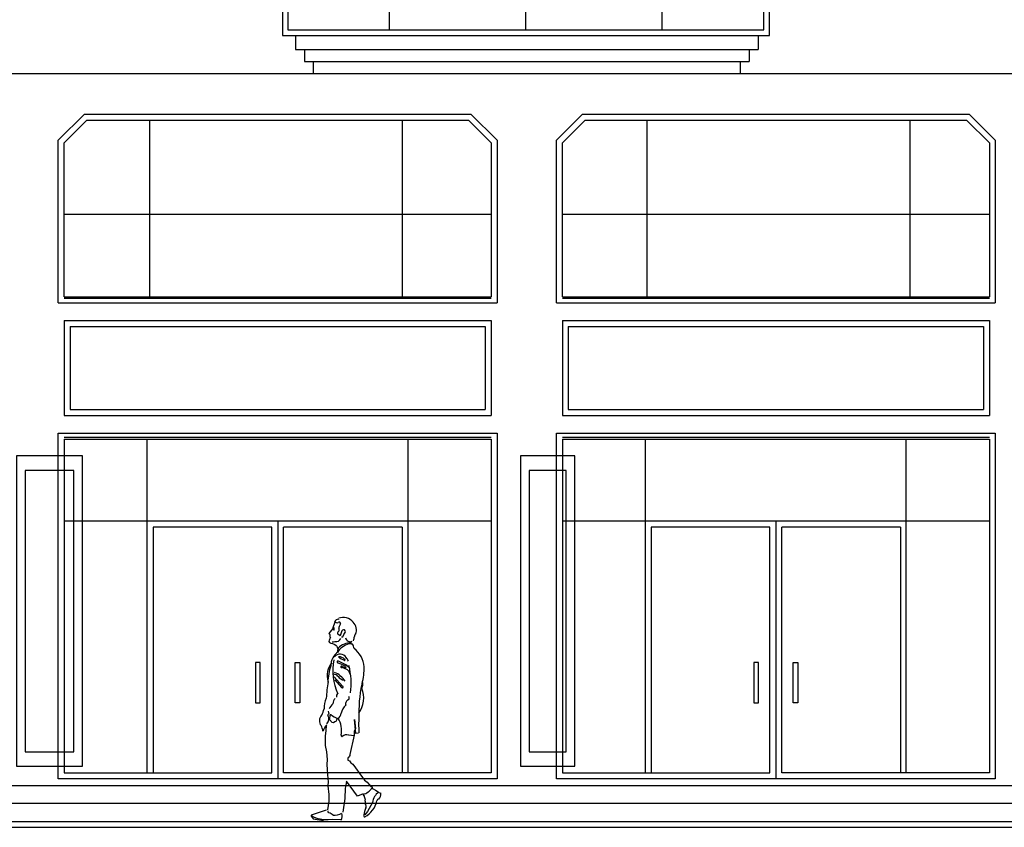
# Model space of a CAD drawing. Header units: inches. Extents: x 651 to 939, y 702 to 883.
# Tile 3 of 11: x 762 to 837, y 702 to 764. Entities that reach past the tile are written whole.
import ezdxf

# ---------------------------------------------------------------- set-up
doc = ezdxf.new("R2010")
doc.units = ezdxf.units.IN
doc.header["$MEASUREMENT"] = 0
for name, color, linetype, lineweight in [('01_EXISTING_RETAINED', 7, 'Continuous', 25), ('02_NEW_FACADE', 7, 'Continuous', 25), ('04_GLAZED_ENCLOSURES', 7, 'Continuous', 25)]:
    doc.layers.add(name, color=color, linetype=linetype, lineweight=lineweight)

# ---------------------------------------------------------------- blocks, each defined once
blk = doc.blocks.new('C_ENCLOSURE_07')
at = {"layer": '04_GLAZED_ENCLOSURES'}
for points in [[(18.45, -14.5), (18.45, 14.5), (-18.45, 14.5), (-18.45, -14.5)], [(18.03, -14.08), (18.03, 14.08), (-18.03, 14.08), (-18.03, -14.08)], [(-16.4205, 10.73), (-14.391, 12.47), (-12.3615, 10.73), (-14.391, 8.99)], [(-7.1955, 10.73), (-5.166, 12.47), (-3.1365, 10.73), (-5.166, 8.99)], [(3.1365, 10.73), (5.166, 12.47), (7.1955, 10.73), (5.166, 8.99)], [(12.3615, 10.73), (14.391, 12.47), (16.4205, 10.73), (14.391, 8.99)]]:
    blk.add_lwpolyline(points, close=True, dxfattribs=at)
for points in [[(-10.332, -14.08), (-10.332, 14.08)], [(0, -14.08), (0, 14.08)], [(10.332, -14.08), (10.332, 14.08)], [(-18.03, 7.54), (18.03, 7.54)], [(-18.03, 4.64), (-10.332, 4.64)], [(10.332, 4.64), (18.03, 4.64)], [(-18.03, -8.12), (-10.332, -8.12)], [(10.332, -8.12), (18.03, -8.12)]]:
    blk.add_lwpolyline(points, dxfattribs=at)

msp = doc.modelspace()

# ---------------------------------------------------------------- linework, layer by layer
at = {"layer": '01_EXISTING_RETAINED'}
for p, q in [((783.037, 762.43), (783.037, 761.378)), ((818.094, 762.43), (818.094, 761.378)), ((783.037, 761.378), (818.094, 761.378)), ((783.711, 761.378), (783.711, 760.479)), ((817.42, 761.378), (817.42, 760.479)), ((783.711, 760.479), (817.42, 760.479)), ((784.385, 760.479), (784.385, 759.58)), ((816.745, 760.479), (816.745, 759.58)), ((668.429, 759.58), (932.702, 759.58)), ((784.385, 759.58), (816.745, 759.58)), ((767.043, 756.494), (765.059, 754.51)), ((767.229, 756.044), (765.509, 754.323)), ((767.043, 756.494), (796.334, 756.494)), ((767.229, 756.044), (796.148, 756.044)), ((772.007, 742.658), (772.007, 756.044)), ((791.159, 742.658), (791.159, 756.044)), ((796.148, 756.044), (797.869, 754.323)), ((796.334, 756.494), (798.318, 754.51)), ((804.797, 756.494), (802.813, 754.51)), ((804.983, 756.044), (803.262, 754.323)), ((804.797, 756.494), (834.088, 756.494)), ((804.983, 756.044), (833.901, 756.044)), ((809.699, 742.658), (809.699, 756.044)), ((829.615, 742.658), (829.615, 756.044)), ((833.901, 756.044), (835.622, 754.323)), ((834.088, 756.494), (836.071, 754.51)), ((765.059, 742.208), (765.059, 754.51)), ((798.318, 754.51), (798.318, 742.208)), ((802.813, 742.208), (802.813, 754.51)), ((836.071, 754.51), (836.071, 742.208)), ((765.509, 742.658), (765.509, 754.323)), ((797.869, 754.323), (797.869, 742.658)), ((803.262, 742.658), (803.262, 754.323)), ((835.622, 754.323), (835.622, 742.658)), ((765.509, 748.903), (797.869, 748.903)), ((803.262, 748.903), (835.622, 748.903)), ((765.509, 742.658), (797.869, 742.658)), ((765.509, 742.55), (797.869, 742.55)), ((803.262, 742.658), (835.622, 742.658)), ((803.262, 742.55), (835.622, 742.55)), ((765.059, 742.208), (798.318, 742.208)), ((802.813, 742.208), (836.071, 742.208)), ((765.509, 740.86), (797.869, 740.86)), ((765.509, 740.86), (765.509, 733.669)), ((765.958, 740.41), (797.419, 740.41)), ((765.958, 740.41), (765.958, 734.118)), ((797.419, 740.41), (797.419, 734.118)), ((797.869, 740.86), (797.869, 733.669)), ((803.262, 740.86), (803.262, 733.669)), ((803.262, 740.86), (835.622, 740.86)), ((803.711, 740.41), (803.711, 734.118)), ((803.711, 740.41), (835.173, 740.41)), ((835.173, 740.41), (835.173, 734.118)), ((835.622, 740.86), (835.622, 733.669)), ((765.509, 733.669), (797.869, 733.669)), ((765.958, 734.118), (797.419, 734.118)), ((803.262, 733.669), (835.622, 733.669)), ((803.711, 734.118), (835.173, 734.118)), ((765.059, 732.32), (798.318, 732.32)), ((765.059, 706.156), (765.059, 732.32)), ((765.509, 732.031), (797.869, 732.031)), ((798.318, 732.32), (798.318, 706.156)), ((802.813, 706.156), (802.813, 732.32)), ((802.813, 732.32), (836.071, 732.32)), ((803.262, 732.031), (835.622, 732.031)), ((836.071, 732.32), (836.071, 706.156)), ((765.509, 731.871), (797.869, 731.871)), ((765.509, 731.871), (765.509, 706.605)), ((771.801, 706.605), (771.801, 731.871)), ((791.576, 706.605), (791.576, 731.871)), ((797.869, 731.871), (797.869, 706.605)), ((803.262, 731.871), (803.262, 706.605)), ((803.262, 731.871), (835.622, 731.871)), ((809.554, 706.605), (809.554, 731.871)), ((829.33, 706.605), (829.33, 731.871)), ((835.622, 731.871), (835.622, 706.605)), ((797.869, 725.662), (765.509, 725.662)), ((781.689, 725.662), (781.689, 706.156)), ((835.622, 725.662), (803.262, 725.662)), ((819.442, 725.662), (819.442, 706.156)), ((772.25, 725.212), (772.25, 706.605)), ((781.239, 725.212), (772.25, 725.212)), ((781.239, 706.605), (781.239, 725.212)), ((782.138, 706.605), (782.138, 725.212)), ((791.127, 725.212), (782.138, 725.212)), ((791.127, 725.212), (791.127, 706.605)), ((818.993, 725.212), (810.004, 725.212)), ((810.004, 725.212), (810.004, 706.605)), ((818.993, 706.605), (818.993, 725.212)), ((828.88, 725.212), (819.891, 725.212)), ((819.891, 706.605), (819.891, 725.212)), ((828.88, 725.212), (828.88, 706.605)), ((786.024, 718.008), (785.865, 717.592)), ((786.275, 718.241), (786.338, 718.265)), ((786.442, 717.899), (786.374, 717.725)), ((785.876, 717.534), (785.556, 717.15)), ((785.556, 717.15), (785.651, 717.09)), ((785.651, 717.09), (785.645, 716.9)), ((785.865, 717.592), (785.876, 717.534)), ((786.424, 716.986), (786.257, 717.093)), ((786.562, 717.361), (786.424, 716.986)), ((786.707, 717.068), (786.807, 717.226)), ((785.589, 716.641), (785.577, 716.558)), ((785.577, 716.558), (785.606, 716.478)), ((785.629, 716.707), (785.589, 716.641)), ((785.606, 716.478), (785.715, 716.427)), ((785.644, 716.726), (785.629, 716.707)), ((785.662, 716.871), (785.639, 716.773)), ((785.639, 716.773), (785.644, 716.726)), ((785.645, 716.9), (785.718, 716.859)), ((785.715, 716.427), (785.848, 716.387)), ((785.848, 716.387), (786.022, 716.319)), ((786.526, 716.899), (786.63, 716.898)), ((786.63, 716.898), (786.707, 717.068)), ((786.022, 716.319), (786.129, 716.248)), ((786.129, 716.248), (786.17, 716.19)), ((786.17, 716.19), (786.203, 716.083)), ((786.203, 716.083), (786.23, 716.047)), ((786.23, 716.047), (786.275, 716.029)), ((780.369, 714.948), (780.014, 714.948)), ((780.014, 714.948), (780.014, 711.894)), ((780.369, 711.894), (780.369, 714.948)), ((783.008, 714.948), (783.363, 714.948)), ((783.008, 711.894), (783.008, 714.948)), ((783.363, 714.948), (783.363, 711.894)), ((818.123, 714.948), (817.767, 714.948)), ((817.767, 714.948), (817.767, 711.894)), ((818.123, 711.894), (818.123, 714.948)), ((820.761, 714.948), (821.117, 714.948)), ((820.761, 711.894), (820.761, 714.948)), ((821.117, 714.948), (821.117, 711.894)), ((785.966, 713.878), (786.602, 713.167)), ((786.013, 713.649), (786.535, 713.063)), ((780.014, 711.894), (780.369, 711.894)), ((783.363, 711.894), (783.008, 711.894)), ((817.767, 711.894), (818.123, 711.894)), ((821.117, 711.894), (820.761, 711.894)), ((785.598, 711.072), (785.535, 711.276)), ((785.668, 711.038), (785.6, 710.626)), ((785.816, 710.404), (785.613, 710.648)), ((785.926, 710.399), (785.816, 710.404)), ((786.014, 710.471), (785.926, 710.399)), ((786.118, 710.504), (786.014, 710.471)), ((786.183, 710.725), (786.118, 710.504)), ((787.617, 709.573), (787.517, 710.652)), ((787.517, 710.652), (787.58, 709.939)), ((785.336, 709.821), (785.298, 709.376)), ((785.355, 710.182), (785.336, 709.821)), ((787.494, 709.75), (787.484, 709.583)), ((787.58, 709.939), (787.494, 709.75)), ((785.298, 709.376), (785.286, 708.989)), ((785.286, 708.989), (785.292, 708.683)), ((787.476, 709.406), (787.071, 709.45)), ((787.485, 709.462), (787.153, 707.984)), ((787.484, 709.583), (787.476, 709.406)), ((787.823, 709.596), (787.617, 709.573)), ((785.292, 708.683), (785.385, 708.204)), ((785.385, 708.204), (785.427, 707.617)), ((785.427, 707.617), (785.418, 707.226)), ((787.036, 707.751), (787.001, 707.707)), ((787.001, 707.707), (787.01, 707.562)), ((787.01, 707.562), (787.122, 707.508)), ((787.074, 707.77), (787.036, 707.751)), ((787.113, 707.857), (787.074, 707.77)), ((787.158, 707.869), (787.113, 707.857)), ((787.122, 707.508), (787.245, 707.365)), ((787.153, 707.984), (787.158, 707.869)), ((785.418, 707.226), (785.44, 706.845)), ((785.44, 706.845), (785.502, 706.158)), ((787.245, 707.365), (787.376, 707.271)), ((787.376, 707.271), (788.11, 706.259)), ((798.318, 706.156), (765.059, 706.156)), ((765.509, 706.605), (781.239, 706.605)), ((797.869, 706.605), (782.138, 706.605)), ((785.507, 705.936), (785.49, 705.606)), ((785.502, 706.158), (785.507, 705.936)), ((786.911, 705.97), (786.865, 705.643)), ((787.729, 704.832), (786.911, 705.97)), ((788.11, 706.259), (788.277, 706.058)), ((788.277, 706.058), (788.468, 705.885)), ((836.071, 706.156), (802.813, 706.156)), ((803.262, 706.605), (818.993, 706.605)), ((835.622, 706.605), (819.891, 706.605)), ((929.107, 705.623), (668.429, 705.623)), ((785.49, 705.606), (785.571, 704.971)), ((786.81, 705.434), (786.783, 704.652)), ((786.865, 705.643), (786.81, 705.434)), ((788.468, 705.885), (788.592, 705.755)), ((788.592, 705.755), (788.76, 705.557)), ((788.76, 705.557), (788.848, 705.532)), ((788.848, 705.532), (788.847, 705.424)), ((788.847, 705.424), (788.923, 705.38)), ((788.923, 705.38), (789.107, 705.301)), ((789.107, 705.301), (789.236, 705.221)), ((789.236, 705.221), (789.281, 705.2)), ((789.281, 705.2), (789.285, 705.146)), ((785.575, 704.445), (785.465, 703.812)), ((785.571, 704.971), (785.575, 704.445)), ((786.783, 704.652), (786.63, 703.629)), ((788.177, 705.022), (787.729, 704.832)), ((789.285, 705.146), (789.501, 705.061)), ((929.107, 704.275), (668.429, 704.275)), ((785.287, 703.743), (784.236, 703.389)), ((785.397, 703.772), (785.287, 703.743)), ((788.506, 703.685), (788.304, 703.414)), ((788.875, 704.359), (788.506, 703.685)), ((651, 702.927), (939, 702.927)), ((784.236, 703.389), (784.22, 703.33)), ((784.22, 703.33), (784.389, 703.112)), ((784.283, 703.32), (784.283, 703.418)), ((784.402, 703.241), (784.283, 703.32)), ((784.389, 703.112), (785.172, 702.99)), ((784.768, 703.108), (784.402, 703.241)), ((785.176, 703.037), (784.768, 703.108)), ((785.524, 703.032), (785.176, 703.037)), ((785.836, 703.068), (785.524, 703.032)), ((786.508, 703.044), (785.836, 703.068)), ((788.304, 703.414), (788.213, 703.41)), ((651, 702.477), (939, 702.477))]:
    msp.add_line(p, q, dxfattribs=at)
for centre, radius, start, end in [((786.173, 718.161), 0.192, 209.36018, 299.36018), ((786.305, 717.897), 0.342, 95.10931, 149.64108), ((786.347, 717.916), 0.101, 336.58592, 137.99525), ((786.653, 717.396), 0.973, 38.84607, 110.52654), ((786.827, 717.42), 0.828, 337.57024, 45.11653), ((785.513, 717.069), 0.577, 35.30094, 51.56115), ((785.436, 717.125), 0.6, 31.60244, 41.9913), ((785.969, 717.515), 0.0857, 183.99307, 254.57977), ((785.738, 717.246), 0.389, 50.57362, 66.46057), ((785.896, 717.503), 0.0955, 22.68154, 85.92803), ((786.387, 717.184), 0.158, 133.51852, 215.05433), ((786.173, 717.424), 0.17, 309.18719, 28.83787), ((786.62, 717.549), 0.303, 144.30557, 189.40446), ((786.687, 717.297), 0.141, 328.12958, 154.57907), ((787.681, 716.975), 0.167, 113.24965, 199.5143), ((785.87, 717.027), 0.509, 264.14535, 288.11165), ((786.098, 716.933), 0.396, 259.89491, 337.97129), ((787.55, 714.858), 1.59, 107.16678, 147.18226), ((787.245, 715.094), 1.361, 88.80813, 136.1769), ((787.186, 716.889), 0.353, 189.53166, 296.1906), ((787.135, 715.766), 0.609, 69.48628, 94.79139), ((786.715, 715.914), 0.773, 7.8167, 34.36772), ((786.47, 717.017), 1.038, 337.0073, 355.30534), ((786.976, 714.723), 1.26, 123.96301, 181.00702), ((786.424, 715.061), 0.535, 31.59107, 141.77179), ((787.987, 715.548), 1.788, 164.3751, 174.36462), ((786.259, 714.432), 2, 6.02222, 52.35562), ((787.01, 713.955), 1.569, 141.19827, 195.63538), ((790.335, 714.35), 4.459, 169.57246, 203.1899), ((786.274, 714.996), 0.0824, 18.66149, 286.90849), ((790.789, 723.146), 8.988, 239.9793, 243.11471), ((785.781, 713.214), 1.776, 55.87942, 73.09567), ((786.312, 714.741), 0.648, 43.99118, 90.32107), ((785.714, 713.065), 2.057, 46.60549, 72.21214), ((786.759, 715.153), 0.042, 214.8194, 63.76941), ((785.743, 714.471), 1.43, 24.03749, 37.3529), ((789.744, 713.349), 4.25, 161.32224, 178.52238), ((785.386, 712.653), 1.67, 31.92241, 68.46048), ((786.533, 714.627), 0.0533, 40.43964, 279.06429), ((782.427, 702.494), 12.764, 69.60484, 71.16263), ((786.895, 715.275), 0.692, 242.35683, 258.61704), ((786.81, 714.632), 0.0643, 216.89378, 123.50783), ((786.665, 713.959), 0.538, 13.826, 66.99345), ((782.021, 713.403), 5.237, 351.82414, 14.57856), ((783.594, 714.592), 4.654, 344.66785, 0.65713), ((796.837, 711.677), 11.481, 170.82075, 177.14899), ((785.894, 713.574), 0.496, 42.39389, 85.3133), ((786.847, 714.288), 0.686, 211.54494, 261.84651), ((799.311, 711.073), 11.474, 167.11542, 180.13527), ((787.594, 713.33), 0.559, 320.8973, 21.5788), ((786.592, 713.1), 0.0682, 212.20175, 81.86044), ((786.256, 712.261), 1.954, 323.8972, 22.47608), ((787.21, 711.446), 2.009, 156.5686, 179.58705), ((786.422, 711.833), 0.546, 131.8949, 180.07894), ((786.366, 712.395), 0.232, 114.04812, 194.01181), ((787.151, 711.832), 0.319, 103.67112, 197.64297), ((786.878, 712.257), 0.228, 330.48759, 32.73806), ((783.802, 711.687), 1.418, 329.5833, 350.55784), ((787.047, 710.634), 1.673, 134.44759, 151.11673), ((787.724, 710.827), 1.26, 133.89244, 167.02556), ((785.447, 710.547), 0.6, 135.20169, 218.1831), ((785.11, 710.673), 0.47, 311.14377, 34.36586), ((785.599, 710.972), 0.104, 90.41745, 198.9465), ((786.635, 712.029), 1.367, 227.95087, 253.89786), ((784.874, 709.826), 1.656, 347.28831, 33.29702), ((785.983, 711.154), 0.519, 302.19607, 355.09476), ((810.173, 710.337), 22.347, 178.09696, 181.81846), ((783.913, 709.567), 1.225, 9.17078, 29.80431), ((786.32, 709.345), 1.272, 135.8904, 160.19073), ((786.598, 709.443), 0.0991, 153.98869, 262.62286), ((786.912, 708.997), 0.482, 71.84619, 132.60444), ((787.86, 706.087), 1.157, 285.09118, 327.31979), ((788.262, 704.968), 0.0952, 154.66174, 258.46239), ((789.083, 704.901), 0.837, 181.37023, 202.06234), ((787.451, 704.864), 1.804, 297.96168, 347.37955), ((790.079, 704.55), 1.773, 177.84909, 190.45537), ((789.992, 704.221), 1.126, 125.50679, 172.59598), ((789.323, 704.499), 0.111, 73.04558, 193.89709), ((788.904, 705.008), 0.6, 318.38628, 5.04167), ((785.588, 703.676), 0.104, 151.78711, 264.77866), ((791.67, 702.66), 3.541, 158.69232, 167.66654), ((788.116, 704.065), 0.274, 335.34823, 36.64956), ((785.457, 703.024), 0.562, 40.88848, 77.90954), ((785.933, 704.777), 1.386, 267.76468, 296.44594), ((785.685, 703.379), 0.892, 336.33538, 10.01984), ((788.284, 703.362), 0.0913, 143.55934, 282.33313)]:
    msp.add_arc(centre, radius, start, end, dxfattribs=at)
at = {"layer": '02_NEW_FACADE'}
for points in [[(766.9, 707.1), (766.9, 730.6), (761.9, 730.6), (761.9, 707.1)], [(804.2, 707.1), (804.2, 730.6), (800.1, 730.6), (800.1, 707.1)], [(766.25, 708.2), (766.25, 729.5), (762.55, 729.5), (762.55, 708.2)], [(803.55, 708.2), (803.55, 729.5), (800.75, 729.5), (800.75, 708.2)]]:
    msp.add_lwpolyline(points, close=True, dxfattribs=at)

# ---------------------------------------------------------------- block references
at = {"layer": '04_GLAZED_ENCLOSURES'}
msp.add_blockref('C_ENCLOSURE_07', (800.5, 776.95), dxfattribs=at)

doc.saveas('drawing.dxf')
